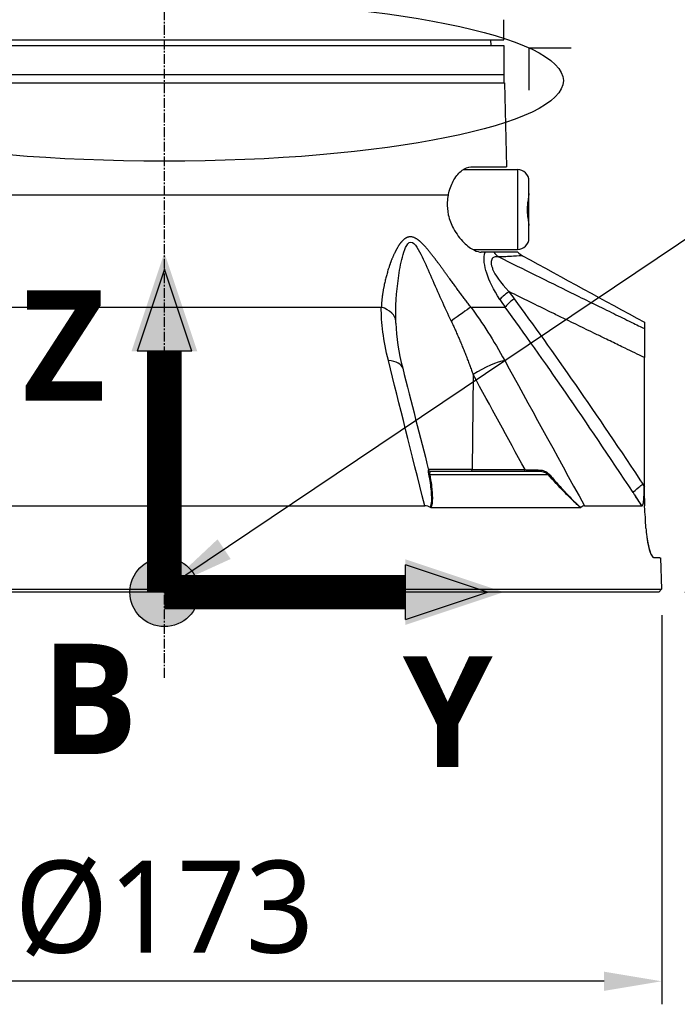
# Model space of a CAD drawing. Header units: millimetres. Extents: x 0 to 4378, y 0 to 2376.
# Tile 186 of 256: x 1620 to 1734, y 531 to 702. Entities that reach past the tile are written whole.
import ezdxf

# ---------------------------------------------------------------- set-up
doc = ezdxf.new("R2010")
doc.units = ezdxf.units.MM
doc.header["$LTSCALE"] = 0.2
doc.linetypes.add('CENTER2', pattern=[1.125, 0.75, -0.125, 0.125, -0.125])
for name, color, linetype in [('02_Center Line', 1, 'CENTER2'), ('07_Special Line2', 76, 'Continuous'), ('12_Before Rev.Num.', 5, 'Continuous'), ('13_After Rev.Num.', 6, 'Continuous')]:
    doc.layers.add(name, color=color, linetype=linetype)
doc.layers.add('14_Mark', color=7, linetype='Continuous', true_color=0xe03c31)
doc.styles.add('Rainbow-5.0 Style', font='malgunsl.ttf')
doc.dimstyles.new('Rainbow-5.0 Style', dxfattribs={"dimtxt": 4, "dimasz": 2.5, "dimexe": 1, "dimexo": 1, "dimgap": 1, "dimtad": 1, "dimdsep": 46, "dimtxsty": 'Rainbow-5.0 Style', "dimcen": 0, "dimclrd": 251, "dimclre": 251, "dimclrt": 7, "dimazin": 3, "dimtp": 0.1, "dimtm": 0.1000000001, "dimtfac": 0.61, "dimtmove": 0, "dimatfit": 3, "dimfxl": 1, "dimlwd": -1, "dimlwe": -1, "dimarcsym": 1})

# ---------------------------------------------------------------- blocks, each defined once
blk = doc.blocks.new('A$C20a5dee6')
for p, q in [((58.99788131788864, 96), (58.99788131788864, 99)), ((-58.9978813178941, 96), (58.99788131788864, 96)), ((56.69526961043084, 96), (56.71272467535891, 95)), ((-59, 95), (59, 95)), ((59, 95), (59, 88.5)), ((-59, 90), (59, 90)), ((-59, 88.5), (59.0916507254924, 88.5)), ((59.0916507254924, 88.5), (59.47396518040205, 73.89999999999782)), ((53.24380277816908, 73.89999999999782), (59.47396518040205, 73.89999999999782)), ((51.91498121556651, 73.45000000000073), (61.35757160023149, 73.45000000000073)), ((61.35757160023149, 73.45000000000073), (61.35757160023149, 59.54999999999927)), ((63.35757160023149, 61.54999999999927), (63.35757160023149, 71.45000000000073)), ((49.32365697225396, 69.01392758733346), (-41.08654323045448, 69.01392758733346)), ((53.63645483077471, 59.54999999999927), (61.35757160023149, 59.54999999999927)), ((55.73105290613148, 59.10000000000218), (55.07557749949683, 59.10000000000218)), ((61.45412827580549, 59.10000000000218), (55.7311166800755, 59.10000000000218)), ((-37.69948853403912, 49.53608112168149), (37.69948853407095, 49.53608112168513)), ((53.26389373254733, 49.53608112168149), (59.22319716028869, 49.53608112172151)), ((58.77755296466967, 40.18198255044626), (58.7774727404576, 40.18210167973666)), ((83.42887954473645, 18.35216030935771), (83.42893088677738, 40.77397349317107)), ((53.65089358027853, 37.81226609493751), (53.4853566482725, 21.29312819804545)), ((70.72883824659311, 33.28157056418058), (70.72883824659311, 33.27211003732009)), ((71.02883824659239, 32.84434505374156), (71.02883824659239, 32.83492523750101)), ((73.72883824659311, 28.88293441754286), (73.72883824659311, 28.87500121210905)), ((73.82883824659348, 28.73533918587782), (73.82883824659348, 28.7274928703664)), ((74.0288382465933, 28.43996850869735), (74.0288382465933, 28.43230250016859)), ((74.32644903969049, 28.0000000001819), (74.32145529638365, 28.0000000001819)), ((53.48534690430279, 21.29214691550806), (45.90464387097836, 21.29214691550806)), ((46.21265962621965, 21), (65.2126522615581, 21)), ((53.48536429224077, 21.29410963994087), (62.68626785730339, 21.29214691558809)), ((46.11543369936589, 20.4641814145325), (66.68335319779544, 20.4641814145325)), ((80.82883824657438, 18.26935042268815), (80.82883824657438, 18.26957498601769)), ((81.22883824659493, 17.66451155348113), (81.22883824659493, 17.66458568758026)), ((81.47883824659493, 17.32792990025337), (81.47883824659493, 17.32799389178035)), ((81.47883824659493, 17.28461005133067), (81.47883824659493, 17.28475604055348)), ((83.14998852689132, 18.76201752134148), (83.35489165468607, 18.45290484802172)), ((83.42887409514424, 16.09905492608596), (83.35961085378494, 18.30291883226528)), ((83.42887409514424, 16.09905492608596), (83.42887954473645, 18.35216030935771)), ((82.99481480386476, 14.99650004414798), (81.73949372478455, 16.89132182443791)), ((83.42887463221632, 16.27118341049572), (83.46932631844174, 14.9841596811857)), ((-45.2628946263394, 14.99258666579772), (45.26289462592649, 14.99258666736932)), ((46.33548263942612, 14.69478612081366), (72.35160561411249, 14.69478612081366)), ((73.01517167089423, 14.99258666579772), (82.99519300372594, 14.99258666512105)), ((83.47016230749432, 14.88228261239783), (83.46353557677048, 14.98373622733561)), ((86.221094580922, 5.986806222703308), (86.41270871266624, 0.4996954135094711)), ((-86.41270871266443, 0.4996954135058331), (86.41270871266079, 0.4996954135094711)), ((85.93015846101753, 0), (-85.93015846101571, -3.637978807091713e-12)), ((86.41270871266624, 0.4996954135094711), (85.93015846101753, 0))]:
    blk.add_line(p, q)
for centre, start, end in [((61.35757160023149, 71.45000000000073), 0, 90), ((61.35757160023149, 61.54999999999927), 270, 0)]:
    blk.add_arc(centre, 2.000000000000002, start, end)
for centre, major_axis, ratio, start_param, end_param in [((59.52340639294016, 60.85018029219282), (-0.03806951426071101, 2.999758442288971), 0.9340632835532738, 2.181850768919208, 2.597153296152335), ((60.68663713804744, 52.30560269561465), (-2.480235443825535, -1.687729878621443), 0.1308235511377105, 4.948035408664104, 5.895303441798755), ((98.752649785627, 66.20846790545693), (45.75208855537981, -9.383181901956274), 0.7959866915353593, 3.813983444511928, 3.853066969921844), ((61.56010725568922, 51.07545045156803), (-2.411352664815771, -1.784762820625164), 0.1400622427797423, 4.942659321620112, 5.910605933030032), ((35.22015836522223, 46.97046557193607), (4.999473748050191, 0.0725413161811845), 0.585411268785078, 0.01994080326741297, 1.043431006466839), ((49.76096085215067, 46.97046557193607), (4.053536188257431, 2.927258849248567), 0.01176237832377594, 0.5188713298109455, 1.542361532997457), ((58.24738666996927, 106.6960910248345), (169.1336206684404, -92.68933907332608), 0.2220571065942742, 4.975886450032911, 4.981824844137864), ((36.56814741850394, 37.68138112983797), (4.84471100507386, 1.236440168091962), 0.4687791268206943, 6.283170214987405, 7.230215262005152), ((55.56365506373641, 37.68138154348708), (-4.38530399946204, -2.401896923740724), 0.2184332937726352, 3.646285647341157, 5.041230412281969), ((36.56814741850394, 37.68138112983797), (4.844711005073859, 1.236440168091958), 0.4687791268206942, 6.282298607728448, 6.283170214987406), ((46.21265962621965, 21.29999999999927), (-1.756502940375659e-14, -0.2999999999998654), 0.9999929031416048, 4.959733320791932, 6.283185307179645), ((46.24614998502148, 20.65701769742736), (-0.2951491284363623, -0.0537307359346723), 0.6605644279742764, 0.2582544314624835, 0.9958373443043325), ((53.3705811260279, 21.29999999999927), (1.003225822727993e-16, -0.30000000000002), 0.3826834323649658, 0, 1.547888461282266), ((62.5715025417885, 21.30000000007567), (2.391153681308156e-13, -0.3000000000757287), 0.3826834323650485, 0, 1.544615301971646), ((65.21265227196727, 21.29999306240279), (3.088830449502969e-11, -0.299993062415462), 0.003767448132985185, 8.65367718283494e-06, 1.323476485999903), ((66.87237018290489, 20.65701769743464), (-0.2236197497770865, -0.1999855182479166), 0.1344646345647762, 0.4552805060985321, 1.192863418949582), ((70.32023226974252, 35.69275240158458), (166.0234753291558, -250.6170606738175), 0.002880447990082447, 4.783917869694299, 4.785571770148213), ((80.91902415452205, 25.69485954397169), (-1.774054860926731, 11.65337647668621), 0.1452992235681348, 4.003320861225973, 4.019878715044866), ((84.22234143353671, 18.43069115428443), (2.50094897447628, 1.656880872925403), 0.1278304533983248, 1.807960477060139, 1.837343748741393), ((-1075.350872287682, -700.497561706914), (1234.455022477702, -656.3476469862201), 0.9653511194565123, 1.057223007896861, 1.058864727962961), ((1.662825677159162, -89.56889201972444), (11.917217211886, -378.2196698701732), 0.2321113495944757, 1.843580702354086, 1.843591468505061), ((4.550487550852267, 149.4239640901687), (-79.84917252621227, 134.1595571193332), 0.1101017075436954, 3.086416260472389, 3.086718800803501)]:
    blk.add_ellipse(centre, major_axis=major_axis, ratio=ratio, start_param=start_param, end_param=end_param)
for points, knots in [([(58.99788131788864, 99), (58.99788131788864, 99.05596077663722), (58.99796531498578, 99.11269328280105), (58.99811344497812, 99.1654994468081), (58.9982615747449, 99.21830553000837), (58.99847675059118, 99.2686417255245), (58.99870808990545, 99.31234000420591), (58.99893943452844, 99.35603928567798), (58.9991914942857, 99.39430562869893), (58.99940466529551, 99.42397035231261), (58.9996178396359, 99.45363553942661), (58.99979631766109, 99.47553683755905), (58.99989822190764, 99.48784235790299), (58.99996471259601, 99.49587148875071), (58.99999999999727, 99.49998670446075), (58.99999999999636, 99.49999996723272), (58.99999999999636, 99.49999998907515), (58.99999999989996, 99.49999999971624), (58.99999999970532, 99.49999999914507)], [0, 0, 0, 0, 0.107467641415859, 0.107467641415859, 0.107467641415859, 0.21493511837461, 0.21493511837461, 0.21493511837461, 0.322405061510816, 0.322405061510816, 0.322405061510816, 0.42987668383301, 0.42987668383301, 0.42987668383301, 0.499999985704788, 0.499999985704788, 0.499999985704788, 0.5001154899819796, 0.5001154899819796, 0.5001154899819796, 0.5001154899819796]), ([(49.32365697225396, 69.01392758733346), (49.35010379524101, 69.13707195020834), (49.37839029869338, 69.25902800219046), (49.63051690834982, 70.25470446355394), (49.96306931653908, 71.0375589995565), (50.7319284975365, 72.35909815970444), (51.23694116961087, 72.95038489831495), (52.26148245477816, 73.71483853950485), (52.77922288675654, 73.89945831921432), (53.24380277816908, 73.89999999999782)], [-4.497581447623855, -4.497581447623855, -4.497581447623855, -4.497581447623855, -4.459504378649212, -4.459504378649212, -4.182134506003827, -4.182134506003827, -3.861141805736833, -3.861141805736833, -3.549738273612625, -3.549738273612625, -3.549738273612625, -3.549738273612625]), ([(49.32365697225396, 69.01392758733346), (49.23897549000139, 68.61669793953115), (49.18310130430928, 68.2032136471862), (49.12416466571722, 67.04709471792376), (49.18887330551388, 66.31463678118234), (49.53626394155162, 64.73859887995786), (49.85034171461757, 63.94050955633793), (50.74069017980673, 62.27107397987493), (51.38418572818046, 61.43557622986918), (52.67367566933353, 60.16070781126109), (53.30940870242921, 59.69763256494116), (54.3192653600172, 59.21085132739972), (54.71924167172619, 59.09997913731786), (55.07557749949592, 59.10000000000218)], [-3.945015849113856, -3.945015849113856, -3.945015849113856, -3.945015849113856, -3.812381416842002, -3.812381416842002, -3.585477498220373, -3.585477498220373, -3.313626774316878, -3.313626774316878, -2.951008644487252, -2.951008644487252, -2.619444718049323, -2.619444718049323, -2.379641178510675, -2.379641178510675, -2.379641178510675, -2.379641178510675]), ([(63.3575716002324, 69.29740700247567), (63.35777990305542, 69.18466142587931), (63.33468480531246, 69.0271064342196), (63.26182115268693, 68.58216630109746), (63.20690945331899, 68.27590067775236), (63.12226401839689, 67.64561385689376), (63.09037201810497, 67.33809935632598), (63.06134968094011, 66.78765884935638), (63.05711890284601, 66.5533176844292), (63.06634963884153, 66.0549558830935), (63.08218269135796, 65.79474756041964), (63.14181514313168, 65.1639519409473), (63.19531963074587, 64.81378187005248), (63.28876560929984, 64.24924631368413), (63.32899055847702, 64.02713964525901), (63.35388732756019, 63.79963464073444), (63.35766524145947, 63.74748671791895), (63.3575716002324, 63.70259299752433)], [1.226866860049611, 1.226866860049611, 1.226866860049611, 1.226866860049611, 1.323507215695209, 1.323507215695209, 1.445860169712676, 1.445860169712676, 1.546240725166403, 1.546240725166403, 1.61872455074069, 1.61872455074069, 1.70080073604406, 1.70080073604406, 1.826043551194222, 1.826043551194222, 1.937058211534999, 1.937058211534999, 1.976178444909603, 1.976178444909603, 1.976178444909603, 1.976178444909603]), ([(40.21779140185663, 47.10135030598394), (40.17206216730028, 49.57898896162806), (40.3264571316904, 52.09386931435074), (40.84073780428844, 55.82628754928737), (41.05679069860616, 57.06824092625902), (41.51915879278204, 58.83909390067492), (41.69741498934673, 59.42105135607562), (42.15441046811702, 60.41320603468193), (42.45009118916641, 60.84085682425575), (43.18516658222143, 60.85548204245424), (43.55839742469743, 60.43496582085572), (44.20349555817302, 59.45857231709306), (44.4964164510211, 58.88973995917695), (45.36066876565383, 57.11547964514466), (45.89887805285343, 55.8675522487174), (47.53784725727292, 52.11809018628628), (48.65384611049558, 49.58603525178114), (49.84178917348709, 47.10135030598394)], [0, 0, 0, 0, 0.25, 0.25, 0.375, 0.375, 0.4375, 0.4375, 0.5, 0.5, 0.5625, 0.5625, 0.624999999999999, 0.624999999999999, 0.749999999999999, 0.749999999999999, 1, 1, 1, 1]), ([(58.30714185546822, 50.86597543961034), (57.17154412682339, 52.58715699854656), (56.4387502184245, 54.12685932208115), (56.0204089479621, 55.42788766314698), (55.81123831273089, 56.07840183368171), (55.67390703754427, 56.62446165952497), (55.60569862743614, 57.31789116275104), (55.53749021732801, 58.01132066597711), (55.58795135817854, 58.64659572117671), (55.73105294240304, 59.10000000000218)], [0, 0, 0, 0, 0.5, 0.5, 0.5, 0.75, 0.75, 0.75, 1, 1, 1, 1]), ([(58.10472569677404, 58.26571478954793), (57.97981925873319, 58.2901091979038), (57.86517972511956, 58.30183761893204), (57.65820162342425, 58.30491157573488), (57.59058088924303, 58.30133267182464), (57.27600137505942, 58.23689834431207), (57.12659246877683, 58.15575161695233), (56.84951246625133, 57.80342198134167), (56.78167470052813, 57.5538421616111), (56.79417299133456, 57.09152009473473), (56.81742807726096, 56.92277821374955), (56.88223459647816, 56.650425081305), (56.90882508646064, 56.55643208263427), (56.97220394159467, 56.36244968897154), (57.02567830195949, 56.2216211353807), (57.45597740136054, 55.16844764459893), (58.38229741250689, 53.81745578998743), (59.8928800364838, 52.22707185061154)], [0, 0, 0, 0, 0.0624999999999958, 0.0624999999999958, 0.124999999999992, 0.124999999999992, 0.249999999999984, 0.249999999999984, 0.374999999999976, 0.374999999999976, 0.437499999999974, 0.437499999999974, 0.468749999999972, 0.468749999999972, 0.499999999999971, 0.499999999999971, 1, 1, 1, 1]), ([(58.10472569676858, 58.2657147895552), (62.40498413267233, 56.13283995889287), (66.59834659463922, 54.06057669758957), (70.68311162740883, 52.05000818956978), (73.0623685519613, 50.87891046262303), (75.40478489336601, 49.7287435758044), (77.71001831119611, 48.59971959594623), (78.73617733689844, 48.09714222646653), (79.75496819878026, 47.59875376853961), (80.76636126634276, 47.10457249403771), (80.91984649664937, 47.029577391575), (81.07317028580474, 46.95462506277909), (81.2263419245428, 46.87963488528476), (81.62809018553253, 46.68294590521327), (82.02851364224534, 46.48820591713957), (82.42782516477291, 46.29331563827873)], [0, 0, 0, 0, 0.5039546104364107, 0.5039546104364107, 0.5039546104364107, 0.7974935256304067, 0.7974935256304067, 0.7974935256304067, 0.9281603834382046, 0.9281603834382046, 0.9281603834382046, 0.9479898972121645, 0.9479898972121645, 0.9479898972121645, 1, 1, 1, 1]), ([(62.24514397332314, 58.47133172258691), (62.24426314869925, 58.47181501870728), (61.89677616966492, 58.4485269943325), (61.21213423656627, 58.40880540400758), (60.87763127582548, 58.38939819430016), (60.46421544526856, 58.36499954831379), (59.96754446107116, 58.33766815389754), (59.95625959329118, 58.33704715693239), (59.94492971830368, 58.33642466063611), (59.93355498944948, 58.33580074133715), (59.55226635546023, 58.31488654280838), (59.11543962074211, 58.28765212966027), (58.62933873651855, 58.27683426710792)], [0.5000316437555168, 0.5000316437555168, 0.5000316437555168, 0.5000316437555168, 0.7671377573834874, 0.7671377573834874, 0.7671377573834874, 0.8976406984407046, 0.8976406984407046, 0.8976406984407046, 0.9006058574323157, 0.9006058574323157, 0.9006058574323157, 1, 1, 1, 1]), ([(83.42889715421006, 40.77397225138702), (82.3116441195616, 41.31245749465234), (81.19410259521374, 41.85027716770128), (80.07700785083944, 42.38911604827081), (79.69816109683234, 42.57185557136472), (79.31936022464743, 42.75469749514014), (78.94060555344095, 42.93764105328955), (78.14692762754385, 43.32099807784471), (77.35344438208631, 43.7047909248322), (76.5601456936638, 44.08899539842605), (75.95572867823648, 44.38172211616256), (75.35141879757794, 44.6746877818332), (74.74721249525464, 44.96788342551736), (73.00848410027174, 45.81161443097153), (71.27060736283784, 46.65724520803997), (69.53349871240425, 47.504573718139), (68.87620061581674, 47.82519120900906), (68.219011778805, 48.1460505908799), (67.56192893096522, 48.46714410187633), (65.16827737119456, 49.63683828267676), (62.77602172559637, 50.80962300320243), (60.38498407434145, 51.9850799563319), (60.22095147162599, 52.06571995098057), (60.05692451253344, 52.14637260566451), (59.89294017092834, 52.2270422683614)], [0, 0, 0, 0, 0.1421652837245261, 0.1421652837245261, 0.1421652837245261, 0.190378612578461, 0.190378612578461, 0.190378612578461, 0.2914093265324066, 0.2914093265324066, 0.2914093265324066, 0.368384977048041, 0.368384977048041, 0.368384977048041, 0.5898983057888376, 0.5898983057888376, 0.5898983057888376, 0.673715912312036, 0.673715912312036, 0.673715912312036, 0.979050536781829, 0.979050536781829, 0.979050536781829, 0.9999974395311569, 0.9999974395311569, 0.9999974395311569, 0.9999974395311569]), ([(83.42889948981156, 46.90031270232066), (83.42889951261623, 46.90031268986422), (83.42889953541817, 46.90031165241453), (83.42889955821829, 46.90030959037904), (83.4289026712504, 46.90002804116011), (83.4289057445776, 46.88063340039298), (83.42890877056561, 46.84328919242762), (83.42891181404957, 46.80572905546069), (83.42891480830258, 46.75001255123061), (83.4289177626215, 46.67749663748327), (83.42891779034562, 46.67681612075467), (83.42891781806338, 46.67613412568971), (83.42891784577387, 46.67545065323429), (83.42892076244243, 46.60351259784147), (83.42892361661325, 46.5063667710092), (83.42892648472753, 46.41498937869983), (83.42892654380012, 46.41310733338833), (83.4289266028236, 46.41122817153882), (83.42892666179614, 46.40935213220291), (83.42892949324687, 46.31927699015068), (83.42893228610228, 46.20948323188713), (83.42893436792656, 45.82102949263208)], [0.499087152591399, 0.499087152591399, 0.499087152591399, 0.499087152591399, 0.5, 0.5, 0.5, 0.6246396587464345, 0.6246396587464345, 0.6246396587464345, 0.75, 0.75, 0.75, 0.7511764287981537, 0.7511764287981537, 0.7511764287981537, 0.875, 0.875, 0.875, 0.877550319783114, 0.877550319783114, 0.877550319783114, 1, 1, 1, 1]), ([(83.42893436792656, 45.82102949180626), (83.4289352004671, 45.66559109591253), (83.42893575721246, 45.41733119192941), (83.4289363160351, 44.77031784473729), (83.42893629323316, 44.36192014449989), (83.42893560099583, 43.44018444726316), (83.42893495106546, 42.93084888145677), (83.42893322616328, 41.87742706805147), (83.4289321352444, 41.32297162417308), (83.42889715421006, 40.77397225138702)], [-0.6621411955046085, -0.6621411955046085, -0.6621411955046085, -0.6621411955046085, -0.500004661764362, -0.500004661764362, -0.330185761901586, -0.330185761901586, -0.1648010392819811, -0.1648010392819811, -7.303728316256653e-06, -7.303728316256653e-06, -7.303728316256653e-06, -7.303728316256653e-06]), ([(45.96985338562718, 20.55527606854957), (45.93111392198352, 20.76284622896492), (45.91858481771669, 20.94457891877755), (45.91747518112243, 21.05230878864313), (45.91638779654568, 21.15787830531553), (45.92441206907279, 21.21696887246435), (45.92195599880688, 21.22605598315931)], [0, 0, 0, 0, 0.5, 0.5, 0.5, 0.9899732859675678, 0.9899732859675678, 0.9899732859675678, 0.9899732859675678]), ([(46.25602205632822, 14.71446385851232), (46.3670328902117, 15.03390638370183), (46.43287052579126, 15.40662396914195), (46.45518820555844, 15.83592443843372), (46.45904629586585, 15.91013824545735), (46.46135443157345, 15.98002058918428), (46.4628575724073, 16.04830002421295), (46.46570205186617, 16.17750910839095), (46.46510322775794, 16.30134020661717), (46.46227062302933, 16.43965088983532), (46.4579411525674, 16.65105067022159), (46.44734051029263, 16.88647978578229), (46.43063487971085, 17.14458550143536), (46.42248074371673, 17.2705687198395), (46.41280494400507, 17.39791812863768), (46.40183668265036, 17.52655594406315), (46.32292087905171, 18.45209521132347), (46.17616813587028, 19.44982364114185), (45.96985338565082, 20.55527606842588)], [3.037985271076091e-06, 3.037985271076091e-06, 3.037985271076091e-06, 3.037985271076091e-06, 0.249999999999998, 0.249999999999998, 0.249999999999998, 0.2932173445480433, 0.2932173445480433, 0.2932173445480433, 0.374999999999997, 0.374999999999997, 0.374999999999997, 0.499999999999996, 0.499999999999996, 0.499999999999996, 0.5610133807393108, 0.5610133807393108, 0.5610133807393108, 1, 1, 1, 1]), ([(46.21265962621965, 21), (46.21163934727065, 21), (46.18730065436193, 20.99241500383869), (46.16970848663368, 20.96549974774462), (46.16091240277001, 20.95204211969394), (46.15302286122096, 20.93614381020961), (46.14626920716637, 20.92010515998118), (46.13951555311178, 20.90406650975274), (46.13688644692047, 20.89842185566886), (46.12978470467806, 20.87331246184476), (46.10137773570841, 20.77287488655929), (46.09574509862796, 20.62295855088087), (46.11543369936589, 20.4641814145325)], [0, 0, 0, 0, 0.250000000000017, 0.250000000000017, 0.250000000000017, 0.375000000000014, 0.375000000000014, 0.375000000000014, 0.500000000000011, 0.500000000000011, 0.500000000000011, 1, 1, 1, 1]), ([(62.68626823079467, 21.29214691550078), (62.80536151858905, 21.28878362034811), (62.96461826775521, 21.28388317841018), (63.37402608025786, 21.27254198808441), (63.65932846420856, 21.26535034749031), (64.45847859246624, 21.24449980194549), (64.89771297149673, 21.234067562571), (65.21374811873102, 21.22655100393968)], [0, 0, 0, 0, 0.249999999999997, 0.249999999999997, 0.499999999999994, 0.499999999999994, 0.9999999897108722, 0.9999999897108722, 0.9999999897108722, 0.9999999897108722]), ([(65.21374811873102, 21.22655100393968), (65.51414538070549, 21.21941077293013), (65.76293809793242, 21.17579341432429), (66.07475576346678, 21.05349668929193), (66.38657342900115, 20.93119996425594), (66.63301649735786, 20.76373177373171), (66.81484775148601, 20.55527606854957)], [0, 0, 0, 0, 0.5, 0.5, 0.5, 1, 1, 1, 1]), ([(66.81484775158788, 20.55527606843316), (67.36543423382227, 19.92406830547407), (67.89389006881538, 19.32734981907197), (68.40095011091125, 18.76592805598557), (68.65448013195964, 18.48521717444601), (68.90265294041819, 18.2133499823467), (69.14539227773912, 17.95041336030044), (69.27018949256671, 17.81523231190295), (69.40409780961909, 17.67101108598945), (69.53749700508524, 17.52790569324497), (69.66356860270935, 17.39266105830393), (69.78930533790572, 17.25830189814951), (69.9063374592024, 17.13345860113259), (70.3002842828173, 16.71321824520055), (70.61139895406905, 16.38398536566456), (70.94811710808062, 16.04769096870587), (71.02315048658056, 15.97275201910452), (71.0994452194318, 15.89734363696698), (71.17826424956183, 15.82054901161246), (71.61078984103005, 15.39913249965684), (72.02120268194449, 15.03152935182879), (72.4016308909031, 14.71445221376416)], [0, 0, 0, 0, 0.25, 0.25, 0.25, 0.375, 0.375, 0.375, 0.4392650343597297, 0.4392650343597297, 0.4392650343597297, 0.5, 0.5, 0.5, 0.7044425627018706, 0.7044425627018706, 0.7044425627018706, 0.75, 0.75, 0.75, 0.9999999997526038, 0.9999999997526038, 0.9999999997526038, 0.9999999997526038]), ([(46.11543369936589, 20.46418141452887), (46.23259495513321, 19.82353769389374), (46.32705237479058, 19.2194293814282), (46.39930343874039, 18.6517826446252), (46.43542897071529, 18.3679592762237), (46.46600435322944, 18.09325299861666), (46.49110771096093, 17.82767472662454), (46.50292147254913, 17.70269230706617), (46.51352283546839, 17.57972223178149), (46.52292281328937, 17.45879453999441), (46.5235099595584, 17.45124109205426), (46.52409241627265, 17.44369524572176), (46.52467013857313, 17.43615704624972), (46.53449696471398, 17.30793527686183), (46.54166249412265, 17.20462982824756), (46.55008769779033, 17.0583461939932), (46.57418899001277, 16.63988454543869), (46.57952452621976, 16.29377229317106), (46.56727959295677, 15.99477392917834), (46.56240244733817, 15.8756831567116), (46.55534206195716, 15.76369021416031), (46.54520370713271, 15.65758128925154), (46.52740746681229, 15.47132425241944), (46.50849661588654, 15.33400732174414), (46.47545454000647, 15.17646198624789), (46.44241250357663, 15.01891683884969), (46.39587694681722, 14.85835618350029), (46.33548351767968, 14.6947879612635)], [0, 0, 0, 0, 0.250000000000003, 0.250000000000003, 0.250000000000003, 0.375000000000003, 0.375000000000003, 0.375000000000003, 0.4338256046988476, 0.4338256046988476, 0.4338256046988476, 0.437500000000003, 0.437500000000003, 0.437500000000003, 0.500000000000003, 0.500000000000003, 0.500000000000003, 0.6787886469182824, 0.6787886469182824, 0.6787886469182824, 0.750000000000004, 0.750000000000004, 0.750000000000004, 0.875000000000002, 0.875000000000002, 0.875000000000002, 0.9999998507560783, 0.9999998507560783, 0.9999998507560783, 0.9999998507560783]), ([(72.35160624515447, 14.6947879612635), (72.14224867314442, 14.86461316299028), (71.92717301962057, 15.0475766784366), (71.70656828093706, 15.24372731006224), (71.59626578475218, 15.34180273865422), (71.48458413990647, 15.44317851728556), (71.37152156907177, 15.54783719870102), (71.25845899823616, 15.65249588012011), (71.11526642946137, 15.78809136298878), (71.02817569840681, 15.87163857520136), (70.98705311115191, 15.91108798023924), (70.94472987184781, 15.95194654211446), (70.90120410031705, 15.99418742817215), (70.7603693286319, 16.13086474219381), (70.60700834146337, 16.28249907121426), (70.4412241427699, 16.4488498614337), (70.2242034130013, 16.66661229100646), (69.96003807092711, 16.93654669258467), (69.72647083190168, 17.17831982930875), (69.63722927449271, 17.27069670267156), (69.54727331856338, 17.36425685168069), (69.4566221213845, 17.45893192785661), (68.59824685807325, 18.35540926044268), (67.67234455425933, 19.3575972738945), (66.68335319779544, 20.4641814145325)], [1.43745142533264e-07, 1.43745142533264e-07, 1.43745142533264e-07, 1.43745142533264e-07, 0.125, 0.125, 0.125, 0.1875, 0.1875, 0.1875, 0.25, 0.25, 0.25, 0.2795113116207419, 0.2795113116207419, 0.2795113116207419, 0.375, 0.375, 0.375, 0.5, 0.5, 0.5, 0.547760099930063, 0.547760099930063, 0.547760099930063, 1, 1, 1, 1]), ([(81.4660235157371, 17.30555111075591), (81.55913361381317, 17.47946423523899), (81.9365184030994, 17.84228031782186), (82.47976081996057, 18.26542841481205), (82.68970998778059, 18.42896422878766), (82.91902342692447, 18.59840033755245), (83.14998853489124, 18.76201752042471)], [0, 0, 0, 0, 0.7212539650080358, 0.7212539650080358, 0.7212539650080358, 1, 1, 1, 1]), ([(82.99481480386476, 14.99650004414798), (83.03341142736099, 14.99902532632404), (83.07255727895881, 15.02425734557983), (83.15073417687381, 15.13970801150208), (83.18813624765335, 15.24203322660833), (83.26362592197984, 15.54244880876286), (83.29466197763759, 15.76817941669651), (83.34039835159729, 16.26419663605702), (83.3546030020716, 16.53538241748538), (83.37654186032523, 17.2999897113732), (83.37248171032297, 17.81427147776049), (83.35926522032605, 18.30267249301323)], [1.055933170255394, 1.055933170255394, 1.055933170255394, 1.055933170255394, 1.099932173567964, 1.099932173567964, 1.15301570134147, 1.15301570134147, 1.23739034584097, 1.23739034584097, 1.321764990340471, 1.321764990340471, 1.465056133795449, 1.465056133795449, 1.465056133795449, 1.465056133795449]), ([(46.25601800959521, 14.7144522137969), (46.101279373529, 14.80262277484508), (45.94002889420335, 14.87243925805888), (45.60572832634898, 14.96783758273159), (45.43496014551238, 14.99258699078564), (45.2628946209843, 14.99258697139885)], [-0.1212578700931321, -0.1212578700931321, -0.1212578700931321, -0.1212578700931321, -0.06073354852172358, -0.06073354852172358, -1.219072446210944e-08, -1.219072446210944e-08, -1.219072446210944e-08, -1.219072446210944e-08]), ([(46.3354825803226, 14.69478929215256), (46.32127201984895, 14.69479823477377), (46.30696099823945, 14.69628820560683), (46.28023828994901, 14.70289961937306), (46.26778659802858, 14.70768959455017), (46.25601800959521, 14.7144522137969)], [-0.009677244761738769, -0.009677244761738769, -0.009677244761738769, -0.009677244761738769, -0.004619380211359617, -0.004619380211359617, -3.186487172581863e-06, -3.186487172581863e-06, -3.186487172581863e-06, -3.186487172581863e-06]), ([(72.4016308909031, 14.71445221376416), (72.39438227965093, 14.70769032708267), (72.38662248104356, 14.70290065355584), (72.36980494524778, 14.69628849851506), (72.36070678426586, 14.69479823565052), (72.3516055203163, 14.69478929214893)], [-0.009683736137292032, -0.009683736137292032, -0.009683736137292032, -0.009683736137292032, -0.005063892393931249, -0.005063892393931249, -9.827162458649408e-07, -9.827162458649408e-07, -9.827162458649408e-07, -9.827162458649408e-07]), ([(73.0151716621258, 14.99258697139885), (72.90875300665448, 14.99258699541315), (72.80330061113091, 14.96795180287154), (72.59672711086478, 14.87276167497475), (72.49704565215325, 14.80282850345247), (72.4016308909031, 14.71445221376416)], [-0.1213984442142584, -0.1213984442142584, -0.1213984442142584, -0.1213984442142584, -0.06074723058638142, -0.06074723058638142, -2.43663601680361e-05, -2.43663601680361e-05, -2.43663601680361e-05, -2.43663601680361e-05]), ([(83.70249191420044, 11.14143712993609), (83.7320149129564, 10.64082594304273), (83.77778554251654, 10.14889724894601), (83.92319644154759, 9.002407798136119), (84.03744809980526, 8.38128151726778), (84.31159741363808, 7.252236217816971), (84.46757325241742, 6.808089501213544), (84.84771839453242, 6.027604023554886), (85.00985825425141, 6.029114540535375), (85.217750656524, 6.021853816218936), (85.35369229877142, 6.017105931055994), (85.75468600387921, 6.003100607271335), (85.95602253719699, 5.996068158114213), (86.13171835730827, 5.989930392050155), (86.17003615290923, 5.988591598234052), (86.21188310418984, 5.987129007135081), (86.22109456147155, 5.986806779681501), (86.221094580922, 5.986806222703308)], [1.000000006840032e-06, 1.000000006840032e-06, 1.000000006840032e-06, 1.000000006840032e-06, 0.151148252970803, 0.151148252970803, 0.3715932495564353, 0.3715932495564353, 0.6264728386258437, 0.6264728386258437, 1.04556403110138, 1.04556403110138, 2.146952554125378, 2.146952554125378, 4.688352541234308, 4.688352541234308, 5.791914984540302, 5.791914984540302, 6.659673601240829, 6.659673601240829, 6.659673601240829, 6.659673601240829]), ([(83.86092887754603, 9.499999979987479), (83.86242898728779, 9.488989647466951), (83.86393670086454, 9.477993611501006), (83.95793802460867, 8.79674786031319), (84.07709011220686, 8.189323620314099), (84.33732873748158, 7.185828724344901), (84.47751604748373, 6.785695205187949), (84.852053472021, 6.022133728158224), (85.01404857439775, 6.028968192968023), (85.22101472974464, 6.02173981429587), (85.35244189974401, 6.017149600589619), (85.73697466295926, 6.003719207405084), (85.93294576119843, 5.996874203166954), (86.11544899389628, 5.990498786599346), (86.15792601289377, 5.989014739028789), (86.2090716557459, 5.987227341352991), (86.22108128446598, 5.986807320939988), (86.22109456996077, 5.986806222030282)], [-1.654847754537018, -1.654847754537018, -1.654847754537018, -1.654847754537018, -1.653740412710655, -1.653740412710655, -1.586153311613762, -1.586153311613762, -1.520058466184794, -1.520058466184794, -1.405944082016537, -1.405944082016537, -1.138062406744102, -1.138062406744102, -0.5305184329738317, -0.5305184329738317, -0.2489680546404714, -0.2489680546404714, -1.000000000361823e-06, -1.000000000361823e-06, -1.000000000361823e-06, -1.000000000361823e-06])]:
    blk.add_open_spline(points, degree=3, knots=knots)
blk.add_rational_spline([(53.26389372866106, 49.53608111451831), (51.5614911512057, 51.74708448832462), (49.9399456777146, 53.99540544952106), (47.50567059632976, 57.32826061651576), (46.6983180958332, 58.4375294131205), (45.3792759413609, 60.01464969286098), (44.92881823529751, 60.52027845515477), (43.92245520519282, 61.38818379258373), (43.33285683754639, 61.76197598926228), (42.13840317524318, 61.74897579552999), (41.64117573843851, 61.3688417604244), (40.8563334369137, 60.48692648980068), (40.54055957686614, 59.9696309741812), (39.70475215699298, 58.3955394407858), (39.28815720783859, 57.29158088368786), (38.2367176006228, 53.9738757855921), (37.81644971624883, 51.74075917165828), (37.69948854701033, 49.53608111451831)], [0.999999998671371, 0.999999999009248, 0.999999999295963, 0.999999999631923, 0.999999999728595, 0.999999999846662, 0.999999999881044, 0.999999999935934, 0.999999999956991, 0.999999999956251, 0.9999999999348, 0.999999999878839, 0.999999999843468, 0.999999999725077, 0.999999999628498, 0.999999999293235, 0.999999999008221, 0.999999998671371], degree=3, knots=[0, 0, 0, 0, 0.25, 0.25, 0.375, 0.375, 0.4375, 0.4375, 0.5, 0.5, 0.5625, 0.5625, 0.625, 0.625, 0.75, 0.75, 1, 1, 1, 1])
for points in [[(58.62933873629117, 58.27683426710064), (58.45507286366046, 58.27413212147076), (58.28005991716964, 58.27015230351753), (58.10472634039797, 58.26571596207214)], [(61.45412828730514, 59.10000000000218), (61.67874536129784, 58.84903337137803), (61.94994944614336, 58.63349145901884), (62.24514397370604, 58.47133172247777)], [(62.24513985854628, 58.47132418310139), (69.30639289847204, 54.61432043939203), (76.3676459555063, 50.75731668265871), (83.42889948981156, 46.90031270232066)], [(59.89288013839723, 52.22707170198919), (60.17598508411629, 51.81103348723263), (60.46735860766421, 51.4008878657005), (60.76635869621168, 50.99691960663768)], [(60.76635869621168, 50.99691960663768), (67.43069615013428, 41.99297311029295), (74.98114200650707, 31.10324933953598), (83.42887954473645, 18.35216030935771)], [(38.92745938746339, 40.24699709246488), (38.05385283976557, 43.73478278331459), (37.67573479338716, 46.83114412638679), (37.69948852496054, 49.53608112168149)], [(53.26389373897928, 49.53608112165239), (55.25907321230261, 46.83490930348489), (57.22525846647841, 43.73854796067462), (59.14852172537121, 40.24699709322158)], [(81.4660235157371, 17.30555111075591), (73.19517037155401, 29.82920116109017), (65.79056975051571, 40.57221193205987), (59.22319716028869, 49.53608112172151)], [(40.2251522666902, 46.76834379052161), (40.22229261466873, 46.87949873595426), (40.2198373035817, 46.99050205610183), (40.21779140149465, 47.10135031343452)], [(40.22529924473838, 46.76264437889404), (40.22525013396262, 46.76454422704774), (40.2252011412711, 46.76644403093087), (40.2251522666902, 46.76834379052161)], [(40.22529924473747, 46.76264437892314), (40.28876316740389, 44.30754538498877), (40.72338110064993, 41.6197475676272), (41.41286740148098, 38.91778708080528)], [(45.26289459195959, 14.9925867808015), (42.93095462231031, 24.27621699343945), (40.81921554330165, 32.69435376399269), (38.92745938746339, 40.24699709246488)], [(59.14852169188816, 40.24699708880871), (63.3060781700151, 32.69924206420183), (67.9281950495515, 24.28110529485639), (73.01517161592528, 14.99258678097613)], [(41.41288729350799, 38.91568393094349), (42.91719869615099, 33.02138506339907), (44.41989249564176, 27.12451567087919), (45.92149831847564, 21.22593988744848)], [(62.68626823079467, 21.29214691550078), (59.67729464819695, 26.80063975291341), (56.66592128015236, 32.30761972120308), (53.65089358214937, 37.81226628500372)], [(65.2126522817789, 21), (65.73516919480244, 21), (66.3287765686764, 20.84363022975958), (66.68335319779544, 20.4641814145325)], [(83.70249191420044, 11.14143712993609), (83.6288526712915, 12.39011211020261), (83.55147792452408, 13.63724583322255), (83.47016244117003, 14.88228262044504)]]:
    blk.add_open_spline(points, degree=3)
blk.add_rational_spline([(49.84178918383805, 47.10135031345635), (51.27860390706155, 44.09612891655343), (52.5243738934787, 40.97693428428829), (53.65089358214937, 37.81226628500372)], [1.00000000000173, 1.00000000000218, 1.00000000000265, 1.00000000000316], degree=3)
at = {"layer": '02_Center Line', "ltscale": 11.28827476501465}
blk.add_line((0, -14.86914408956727), (0, 253.9568391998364), dxfattribs=at)
blk = doc.blocks.new('*D144')
at = {"color": 251, "linetype": 'ByBlock', "transparency": 16777216}
for p, q in [((1649.046442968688, 771.4572086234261), (1818.695553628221, 771.4572086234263)), ((1814.695553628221, 612.2572086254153), (1814.695553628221, 761.4572086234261)), ((1735.476601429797, 602.2572086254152), (1818.695553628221, 602.2572086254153))]:
    blk.add_line(p, q, dxfattribs=at)
at = {"color": 251, "transparency": 16777216}
for points in [[(1813.028886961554, 761.4572086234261), (1816.362220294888, 761.4572086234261), (1814.695553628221, 771.4572086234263)], [(1813.028886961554, 612.2572086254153), (1816.362220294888, 612.2572086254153), (1814.695553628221, 602.2572086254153)]]:
    blk.add_solid(points, dxfattribs=at)
at = {"layer": 'Defpoints', "color": 0, "transparency": 16777216}
for p in [(1645.046442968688, 771.4572086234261), (1814.695553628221, 771.4572086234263), (1731.476601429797, 602.2572086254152)]:
    blk.add_point(p, dxfattribs=at)
at = {"color": 7, "transparency": 16777216, "insert": (1802.380121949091, 686.85720862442), "char_height": 16, "attachment_point": 5, "rotation": 90, "style": 'Rainbow-5.0 Style'}
blk.add_mtext('169.2', dxfattribs=at)
blk = doc.blocks.new('*D150')
at = {"color": 251, "linetype": 'ByBlock', "transparency": 16777216}
for p, q in [((1558.616284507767, 598.2572086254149), (1558.616284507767, 530.6151441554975)), ((1731.476601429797, 598.2572086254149), (1731.476601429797, 530.6151441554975)), ((1721.476601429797, 534.6151441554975), (1568.616284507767, 534.6151441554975))]:
    blk.add_line(p, q, dxfattribs=at)
at = {"color": 251, "transparency": 16777216}
for points in [[(1568.616284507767, 536.2818108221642), (1568.616284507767, 532.9484774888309), (1558.616284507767, 534.6151441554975)], [(1721.476601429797, 536.2818108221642), (1721.476601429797, 532.9484774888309), (1731.476601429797, 534.6151441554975)]]:
    blk.add_solid(points, dxfattribs=at)
at = {"layer": 'Defpoints', "color": 0, "transparency": 16777216}
for p in [(1558.616284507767, 602.2572086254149), (1731.476601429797, 602.2572086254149), (1558.616284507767, 534.6151441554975)]:
    blk.add_point(p, dxfattribs=at)
at = {"color": 7, "transparency": 16777216, "insert": (1645.046442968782, 547.2351305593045), "char_height": 16, "attachment_point": 5, "style": 'Rainbow-5.0 Style'}
blk.add_mtext('%%C173', dxfattribs=at)
blk = doc.blocks.new('Blk$L1P0-3O23B')
for p, q in [((63.34752289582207, 5.697373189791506), (63.34752289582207, -1.67419825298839)), ((63.34752289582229, 5.697373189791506), (70.71909433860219, 5.697373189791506))]:
    blk.add_line(p, q)
blk.add_ellipse((0, 0), major_axis=(69.3453921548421, 0), ratio=0.2019539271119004)
blk = doc.blocks.new('A$Cc30e0e7f')
at = {"layer": '07_Special Line2'}
blk.add_hatch(color=256, dxfattribs=at).paths.add_polyline_path([(49.15599999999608, -1.818989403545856e-12), (34.89999999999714, 4.751999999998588), (34.89999999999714, -4.752000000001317)])
at = {"layer": '12_Before Rev.Num.'}
blk.add_hatch(color=256, dxfattribs=at).paths.add_polyline_path([(0, 49.15599999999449), (-4.751999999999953, 34.89999999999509), (4.751999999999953, 34.89999999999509)])
at = {"layer": '14_Mark'}
h = blk.add_hatch(color=256, dxfattribs=at)
h.dxf.hatch_style = 1
h.paths.add_polyline_path([(5.000000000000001, -5.551115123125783e-17, 1), (-5, 0, 1)])
at = {"layer": '07_Special Line2'}
for p, q in [((34.90000000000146, -3.960000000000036), (34.90000000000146, 3.960000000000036)), ((46.78000000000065, 0), (34.90000000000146, 3.960000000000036)), ((34.90000000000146, -3.960000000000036), (46.78000000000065, 0))]:
    blk.add_line(p, q, dxfattribs=at)
at = {"layer": '07_Special Line2', "const_width": 5}
blk.add_lwpolyline([(34.90000000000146, 0), (0, 0)], dxfattribs=at)
at = {"layer": '12_Before Rev.Num.'}
for p, q in [((0, 46.78000000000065), (-3.960000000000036, 34.90000000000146)), ((3.960000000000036, 34.90000000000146), (0, 46.78000000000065)), ((3.960000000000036, 34.90000000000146), (-3.960000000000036, 34.90000000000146))]:
    blk.add_line(p, q, dxfattribs=at)
at = {"layer": '12_Before Rev.Num.', "const_width": 5}
blk.add_lwpolyline([(0, 34.90000000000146), (0, 0)], dxfattribs=at)
at = {"layer": '14_Mark'}
blk.add_circle((0, 0), 5, dxfattribs=at)
at = {"layer": '07_Special Line2', "insert": (34.52853906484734, -17.3082838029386), "char_height": 16, "attachment_point": 4, "style": 'Rainbow-5.0 Style'}
blk.add_mtext('{\\fMalgun Gothic Semilight|b1|i0|c129|p50;Y}', dxfattribs=at)
at = {"layer": '12_Before Rev.Num.', "insert": (-20.58703039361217, 35.72515308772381), "char_height": 16, "attachment_point": 4, "style": 'Rainbow-5.0 Style'}
blk.add_mtext('{\\fMalgun Gothic Semilight|b1|i0|c129|p50;Z}', dxfattribs=at)
at = {"layer": '14_Mark', "insert": (-17.83934256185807, -15.45933747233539), "char_height": 16, "attachment_point": 4, "style": 'Rainbow-5.0 Style'}
blk.add_mtext('{\\fMalgun Gothic Semilight|b1|i0|c129|p50;B}', dxfattribs=at)

msp = doc.modelspace()

# ---------------------------------------------------------------- block references
msp.add_blockref('A$C20a5dee6', (1645.046442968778, 602.2572086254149))
at = {"xscale": 1.2, "yscale": 1.2, "zscale": 1.2}
msp.add_blockref('A$Cc30e0e7f', (1645.046442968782, 602.2572086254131), dxfattribs=at)
at = {"layer": '13_After Rev.Num.'}
msp.add_blockref('Blk$L1P0-3O23B', (1645.046442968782, 691.160896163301), dxfattribs=at)

# ---------------------------------------------------------------- dimensions: what is measured, and where the dimension line sits
dim = msp.add_linear_dim(base=(1814.695553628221, 771.4572086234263), p1=(1731.476601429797, 602.2572086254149), p2=(1645.046442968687, 771.4572086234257), angle=90, dimstyle='Rainbow-5.0 Style', override={"dimscale": 4})
dim.commit()
dim.dimension.update_dxf_attribs({"geometry": '*D144', "text_midpoint": (1802.380121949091, 686.85720862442)})
dim = msp.add_linear_dim(base=(1558.616284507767, 534.6151441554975), p1=(1731.476601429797, 602.2572086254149), p2=(1558.616284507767, 602.2572086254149), text='%%C173', dimstyle='Rainbow-5.0 Style', override={"dimscale": 4, "dimtol": 0, "dimlim": 0, "dimtp": 0.1, "dimtm": 0.1000000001, "dimtfac": 0.61, "dimtdec": 2, "dimtolj": 0, "dimtzin": 8})
dim.commit()
dim.dimension.update_dxf_attribs({"geometry": '*D150', "text_midpoint": (1645.046442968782, 547.2351305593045)})

# ---------------------------------------------------------------- leaders
at = {"annotation_type": 0, "has_hookline": 1, "hookline_direction": 0, "text_width": 41.91978246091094}
msp.add_leader([(1645.046442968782, 602.7569040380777), (1851.058915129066, 741.1663624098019), (1863.558915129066, 741.1663624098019)], dimstyle='Rainbow-5.0 Style', override={"dimscale": 5, "dimgap": 1, "dimtad": 1}, dxfattribs=at)

doc.saveas('drawing.dxf')
